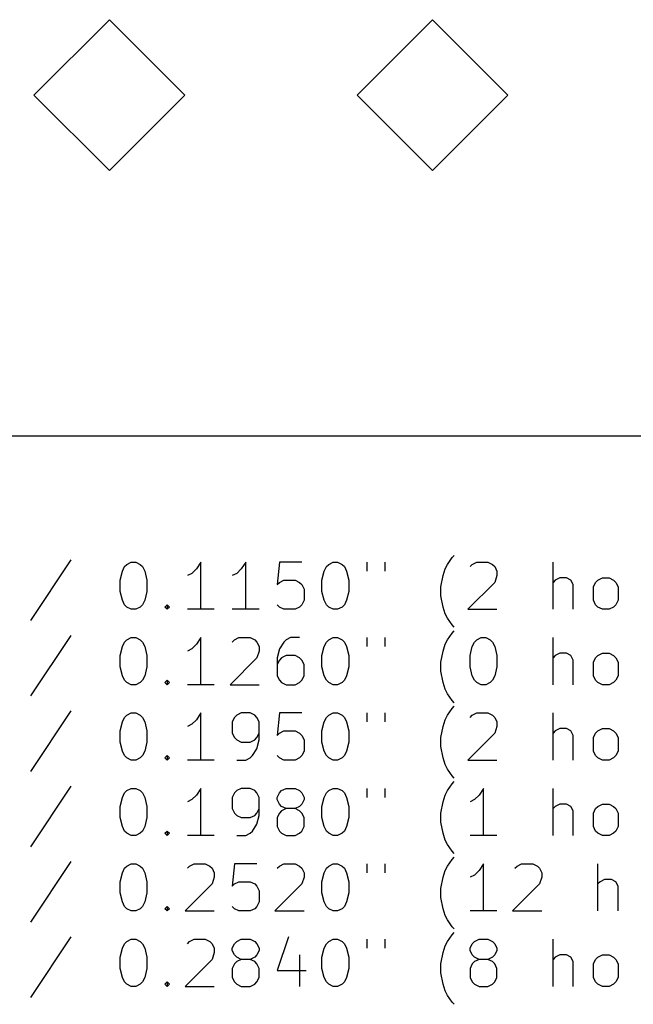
# Model space of a CAD drawing. Extents: x 1.32 to 4.72, y -7.01 to -1.
# Tile 2 of 5: x 2.08 to 3.11, y -7.01 to -5.36. Entities that reach past the tile are written whole.
import ezdxf

# ---------------------------------------------------------------- set-up
doc = ezdxf.new("R2010")
doc.units = 0
doc.header["$MEASUREMENT"] = 0
doc.layers.add('BLACK', color=7, linetype='CONTINUOUS')

msp = doc.modelspace()

# ---------------------------------------------------------------- linework, layer by layer
at = {"layer": 'BLACK', "linetype": 'CONTINUOUS'}
for p, q in [((2.2299, -5.364), (2.1039, -5.49)), ((2.3559, -5.49), (2.2299, -5.364)), ((2.7699, -5.364), (2.6439, -5.49)), ((2.8959, -5.49), (2.7699, -5.364)), ((2.1039, -5.49), (2.2299, -5.616)), ((2.2299, -5.616), (2.3559, -5.49)), ((2.6439, -5.49), (2.7699, -5.616)), ((2.7699, -5.616), (2.8959, -5.49)), ((4.2, -6.06), (1.4, -6.06)), ((2.1654, -6.2665), (2.0979, -6.3677)), ((2.7953, -6.274), (2.8028, -6.2627)), ((2.8028, -6.2627), (2.8065, -6.259)), ((2.2516, -6.2852), (2.2553, -6.2777)), ((2.2553, -6.2777), (2.2591, -6.274)), ((2.2591, -6.274), (2.2666, -6.2702)), ((2.2666, -6.2702), (2.2741, -6.2702)), ((2.2741, -6.2702), (2.2816, -6.274)), ((2.2816, -6.274), (2.2853, -6.2777)), ((2.2853, -6.2777), (2.2891, -6.2852)), ((2.3753, -6.2815), (2.3678, -6.289)), ((2.3828, -6.2702), (2.3753, -6.2815)), ((2.3828, -6.349), (2.3828, -6.2702)), ((2.4503, -6.2815), (2.4428, -6.289)), ((2.4578, -6.2702), (2.4503, -6.2815)), ((2.4578, -6.349), (2.4578, -6.2702)), ((2.5141, -6.2702), (2.5103, -6.3077)), ((2.5516, -6.2702), (2.5141, -6.2702)), ((2.589, -6.2852), (2.5928, -6.2777)), ((2.5928, -6.2777), (2.5965, -6.274)), ((2.5965, -6.274), (2.604, -6.2702)), ((2.604, -6.2702), (2.6115, -6.2702)), ((2.6115, -6.2702), (2.619, -6.274)), ((2.619, -6.274), (2.6228, -6.2777)), ((2.6228, -6.2777), (2.6265, -6.2852)), ((2.6603, -6.2702), (2.6603, -6.2852)), ((2.6903, -6.2702), (2.6903, -6.2852)), ((2.7878, -6.2927), (2.7915, -6.2815)), ((2.7915, -6.2815), (2.7953, -6.274)), ((2.8328, -6.2777), (2.8365, -6.274)), ((2.8365, -6.274), (2.844, -6.2702)), ((2.844, -6.2702), (2.8628, -6.2702)), ((2.8628, -6.2702), (2.8703, -6.274)), ((2.8703, -6.274), (2.874, -6.2777)), ((2.874, -6.2777), (2.8778, -6.2852)), ((2.9715, -6.349), (2.9715, -6.2702)), ((2.2478, -6.3002), (2.2516, -6.2852)), ((2.2891, -6.2852), (2.2928, -6.3002)), ((2.3678, -6.289), (2.3603, -6.2927)), ((2.4428, -6.289), (2.4353, -6.2927)), ((2.5853, -6.3002), (2.589, -6.2852)), ((2.6265, -6.2852), (2.6303, -6.3002)), ((2.784, -6.3115), (2.7878, -6.2927)), ((2.8778, -6.2927), (2.874, -6.304)), ((2.8778, -6.2852), (2.8778, -6.2927)), ((2.9827, -6.2965), (2.9752, -6.3002)), ((2.994, -6.2965), (2.9827, -6.2965)), ((3.0015, -6.3002), (2.994, -6.2965)), ((3.0465, -6.3002), (3.054, -6.2965)), ((3.054, -6.2965), (3.0652, -6.2965)), ((3.0652, -6.2965), (3.0727, -6.3002)), ((2.2478, -6.319), (2.2478, -6.3002)), ((2.2928, -6.3002), (2.2928, -6.319)), ((2.5103, -6.3077), (2.5141, -6.304)), ((2.5141, -6.304), (2.5216, -6.3002)), ((2.5216, -6.3002), (2.5403, -6.3002)), ((2.5403, -6.3002), (2.5478, -6.304)), ((2.5478, -6.304), (2.5516, -6.3077)), ((2.5516, -6.3077), (2.5553, -6.3152)), ((2.5553, -6.3152), (2.5553, -6.334)), ((2.5853, -6.319), (2.5853, -6.3002)), ((2.6303, -6.3002), (2.6303, -6.319)), ((2.784, -6.3265), (2.784, -6.3115)), ((2.874, -6.304), (2.829, -6.349)), ((2.9752, -6.3002), (2.9715, -6.304)), ((3.0052, -6.3077), (3.0015, -6.3002)), ((3.0052, -6.349), (3.0052, -6.3077)), ((3.039, -6.3115), (3.0427, -6.304)), ((3.039, -6.334), (3.039, -6.3115)), ((3.0427, -6.304), (3.0465, -6.3002)), ((3.0727, -6.3002), (3.0765, -6.304)), ((3.0765, -6.304), (3.0802, -6.3115)), ((3.0802, -6.3115), (3.0802, -6.334)), ((2.2516, -6.334), (2.2478, -6.319)), ((2.2928, -6.319), (2.2891, -6.334)), ((2.589, -6.334), (2.5853, -6.319)), ((2.6303, -6.319), (2.6265, -6.334)), ((2.7878, -6.3452), (2.784, -6.3265)), ((2.2553, -6.3415), (2.2516, -6.334)), ((2.2591, -6.3452), (2.2553, -6.3415)), ((2.2666, -6.349), (2.2591, -6.3452)), ((2.2741, -6.349), (2.2666, -6.349)), ((2.2816, -6.3452), (2.2741, -6.349)), ((2.2853, -6.3415), (2.2816, -6.3452)), ((2.2891, -6.334), (2.2853, -6.3415)), ((2.3228, -6.3452), (2.3266, -6.3415)), ((2.3266, -6.349), (2.3228, -6.3452)), ((2.3266, -6.3415), (2.3303, -6.3452)), ((2.3266, -6.3415), (2.3266, -6.349)), ((2.3303, -6.3452), (2.3266, -6.349)), ((2.4053, -6.349), (2.3603, -6.349)), ((2.4803, -6.349), (2.4353, -6.349)), ((2.5141, -6.3452), (2.5103, -6.3415)), ((2.5216, -6.349), (2.5141, -6.3452)), ((2.5403, -6.349), (2.5216, -6.349)), ((2.5478, -6.3452), (2.5403, -6.349)), ((2.5516, -6.3415), (2.5478, -6.3452)), ((2.5553, -6.334), (2.5516, -6.3415)), ((2.5928, -6.3415), (2.589, -6.334)), ((2.5965, -6.3452), (2.5928, -6.3415)), ((2.604, -6.349), (2.5965, -6.3452)), ((2.6115, -6.349), (2.604, -6.349)), ((2.619, -6.3452), (2.6115, -6.349)), ((2.6228, -6.3415), (2.619, -6.3452)), ((2.6265, -6.334), (2.6228, -6.3415)), ((2.7915, -6.3565), (2.7878, -6.3452)), ((2.829, -6.349), (2.8778, -6.349)), ((3.0427, -6.3415), (3.039, -6.334)), ((3.0465, -6.3452), (3.0427, -6.3415)), ((3.054, -6.349), (3.0465, -6.3452)), ((3.0652, -6.349), (3.054, -6.349)), ((3.0727, -6.3452), (3.0652, -6.349)), ((3.0765, -6.3415), (3.0727, -6.3452)), ((3.0802, -6.334), (3.0765, -6.3415)), ((2.7953, -6.364), (2.7915, -6.3565)), ((2.8028, -6.3752), (2.7953, -6.364)), ((2.8065, -6.379), (2.8028, -6.3752)), ((2.1654, -6.3925), (2.0979, -6.4937)), ((2.2591, -6.4), (2.2666, -6.3962)), ((2.2666, -6.3962), (2.2741, -6.3962)), ((2.2741, -6.3962), (2.2816, -6.4)), ((2.3828, -6.3962), (2.3753, -6.4075)), ((2.3828, -6.475), (2.3828, -6.3962)), ((2.4391, -6.4), (2.4466, -6.3962)), ((2.4466, -6.3962), (2.4653, -6.3962)), ((2.4653, -6.3962), (2.4728, -6.4)), ((2.5328, -6.3962), (2.5253, -6.4)), ((2.5478, -6.3962), (2.5328, -6.3962)), ((2.5965, -6.4), (2.604, -6.3962)), ((2.604, -6.3962), (2.6115, -6.3962)), ((2.6115, -6.3962), (2.619, -6.4)), ((2.6603, -6.3962), (2.6603, -6.4112)), ((2.6903, -6.3962), (2.6903, -6.4112)), ((2.7953, -6.4), (2.8028, -6.3887)), ((2.8028, -6.3887), (2.8065, -6.385)), ((2.844, -6.4), (2.8515, -6.3962)), ((2.8515, -6.3962), (2.859, -6.3962)), ((2.859, -6.3962), (2.8665, -6.4)), ((2.9715, -6.475), (2.9715, -6.3962)), ((2.2478, -6.4262), (2.2516, -6.4112)), ((2.2516, -6.4112), (2.2553, -6.4037)), ((2.2553, -6.4037), (2.2591, -6.4)), ((2.2816, -6.4), (2.2853, -6.4037)), ((2.2853, -6.4037), (2.2891, -6.4112)), ((2.2891, -6.4112), (2.2928, -6.4262)), ((2.3678, -6.415), (2.3603, -6.4187)), ((2.3753, -6.4075), (2.3678, -6.415)), ((2.4353, -6.4037), (2.4391, -6.4)), ((2.4728, -6.4), (2.4766, -6.4037)), ((2.4766, -6.4037), (2.4803, -6.4112)), ((2.4803, -6.4112), (2.4803, -6.4187)), ((2.5141, -6.415), (2.5103, -6.43)), ((2.5216, -6.4037), (2.5141, -6.415)), ((2.5253, -6.4), (2.5216, -6.4037)), ((2.5853, -6.4262), (2.589, -6.4112)), ((2.589, -6.4112), (2.5928, -6.4037)), ((2.5928, -6.4037), (2.5965, -6.4)), ((2.619, -6.4), (2.6228, -6.4037)), ((2.6228, -6.4037), (2.6265, -6.4112)), ((2.6265, -6.4112), (2.6303, -6.4262)), ((2.7878, -6.4187), (2.7915, -6.4075)), ((2.7915, -6.4075), (2.7953, -6.4)), ((2.8328, -6.4262), (2.8365, -6.4112)), ((2.8365, -6.4112), (2.8403, -6.4037)), ((2.8403, -6.4037), (2.844, -6.4)), ((2.8665, -6.4), (2.8703, -6.4037)), ((2.8703, -6.4037), (2.874, -6.4112)), ((2.874, -6.4112), (2.8778, -6.4262)), ((2.2478, -6.445), (2.2478, -6.4262)), ((2.2928, -6.4262), (2.2928, -6.445)), ((2.4766, -6.43), (2.4316, -6.475)), ((2.4803, -6.4187), (2.4766, -6.43)), ((2.5103, -6.43), (2.5103, -6.46)), ((2.5178, -6.43), (2.5141, -6.4337)), ((2.5253, -6.4262), (2.5178, -6.43)), ((2.5403, -6.4262), (2.5253, -6.4262)), ((2.5478, -6.43), (2.5403, -6.4262)), ((2.5516, -6.4337), (2.5478, -6.43)), ((2.5853, -6.445), (2.5853, -6.4262)), ((2.6303, -6.4262), (2.6303, -6.445)), ((2.784, -6.4375), (2.7878, -6.4187)), ((2.8328, -6.445), (2.8328, -6.4262)), ((2.8778, -6.4262), (2.8778, -6.445)), ((2.9752, -6.4262), (2.9715, -6.43)), ((2.9827, -6.4225), (2.9752, -6.4262)), ((2.994, -6.4225), (2.9827, -6.4225)), ((3.0015, -6.4262), (2.994, -6.4225)), ((3.0052, -6.4337), (3.0015, -6.4262)), ((3.039, -6.4375), (3.0427, -6.43)), ((3.0427, -6.43), (3.0465, -6.4262)), ((3.0465, -6.4262), (3.054, -6.4225)), ((3.054, -6.4225), (3.0652, -6.4225)), ((3.0652, -6.4225), (3.0727, -6.4262)), ((3.0727, -6.4262), (3.0765, -6.43)), ((3.0765, -6.43), (3.0802, -6.4375)), ((2.2516, -6.46), (2.2478, -6.445)), ((2.2928, -6.445), (2.2891, -6.46)), ((2.5141, -6.4337), (2.5103, -6.4412)), ((2.5553, -6.4412), (2.5516, -6.4337)), ((2.5553, -6.46), (2.5553, -6.4412)), ((2.589, -6.46), (2.5853, -6.445)), ((2.6303, -6.445), (2.6265, -6.46)), ((2.784, -6.4525), (2.784, -6.4375)), ((2.8365, -6.46), (2.8328, -6.445)), ((2.8778, -6.445), (2.874, -6.46)), ((3.0052, -6.475), (3.0052, -6.4337)), ((3.039, -6.46), (3.039, -6.4375)), ((3.0802, -6.4375), (3.0802, -6.46)), ((2.2553, -6.4675), (2.2516, -6.46)), ((2.2891, -6.46), (2.2853, -6.4675)), ((2.5103, -6.46), (2.5141, -6.4675)), ((2.5516, -6.4675), (2.5553, -6.46)), ((2.5928, -6.4675), (2.589, -6.46)), ((2.6265, -6.46), (2.6228, -6.4675)), ((2.7878, -6.4712), (2.784, -6.4525)), ((2.8403, -6.4675), (2.8365, -6.46)), ((2.874, -6.46), (2.8703, -6.4675)), ((3.0427, -6.4675), (3.039, -6.46)), ((3.0802, -6.46), (3.0765, -6.4675)), ((2.2591, -6.4712), (2.2553, -6.4675)), ((2.2666, -6.475), (2.2591, -6.4712)), ((2.2741, -6.475), (2.2666, -6.475)), ((2.2816, -6.4712), (2.2741, -6.475)), ((2.2853, -6.4675), (2.2816, -6.4712)), ((2.3228, -6.4712), (2.3266, -6.4675)), ((2.3266, -6.475), (2.3228, -6.4712)), ((2.3266, -6.4675), (2.3303, -6.4712)), ((2.3266, -6.4675), (2.3266, -6.475)), ((2.3303, -6.4712), (2.3266, -6.475)), ((2.4053, -6.475), (2.3603, -6.475)), ((2.4316, -6.475), (2.4803, -6.475)), ((2.5141, -6.4675), (2.5178, -6.4712)), ((2.5178, -6.4712), (2.5253, -6.475)), ((2.5253, -6.475), (2.5403, -6.475)), ((2.5403, -6.475), (2.5478, -6.4712)), ((2.5478, -6.4712), (2.5516, -6.4675)), ((2.5965, -6.4712), (2.5928, -6.4675)), ((2.604, -6.475), (2.5965, -6.4712)), ((2.6115, -6.475), (2.604, -6.475)), ((2.619, -6.4712), (2.6115, -6.475)), ((2.6228, -6.4675), (2.619, -6.4712)), ((2.7915, -6.4825), (2.7878, -6.4712)), ((2.844, -6.4712), (2.8403, -6.4675)), ((2.8515, -6.475), (2.844, -6.4712)), ((2.859, -6.475), (2.8515, -6.475)), ((2.8665, -6.4712), (2.859, -6.475)), ((2.8703, -6.4675), (2.8665, -6.4712)), ((3.0465, -6.4712), (3.0427, -6.4675)), ((3.054, -6.475), (3.0465, -6.4712)), ((3.0652, -6.475), (3.054, -6.475)), ((3.0727, -6.4712), (3.0652, -6.475)), ((3.0765, -6.4675), (3.0727, -6.4712)), ((2.7953, -6.49), (2.7915, -6.4825)), ((2.8028, -6.5012), (2.7953, -6.49)), ((2.8065, -6.505), (2.8028, -6.5012)), ((2.8028, -6.5147), (2.8065, -6.5109)), ((2.1654, -6.5184), (2.0979, -6.6197)), ((2.2516, -6.5372), (2.2553, -6.5297)), ((2.2553, -6.5297), (2.2591, -6.5259)), ((2.2591, -6.5259), (2.2666, -6.5222)), ((2.2666, -6.5222), (2.2741, -6.5222)), ((2.2741, -6.5222), (2.2816, -6.5259)), ((2.2816, -6.5259), (2.2853, -6.5297)), ((2.2853, -6.5297), (2.2891, -6.5372)), ((2.3828, -6.5222), (2.3753, -6.5334)), ((2.3828, -6.6009), (2.3828, -6.5222)), ((2.4391, -6.5297), (2.4353, -6.5372)), ((2.4428, -6.5259), (2.4391, -6.5297)), ((2.4503, -6.5222), (2.4428, -6.5259)), ((2.4653, -6.5222), (2.4503, -6.5222)), ((2.4728, -6.5259), (2.4653, -6.5222)), ((2.4766, -6.5297), (2.4728, -6.5259)), ((2.4803, -6.5372), (2.4766, -6.5297)), ((2.5141, -6.5222), (2.5103, -6.5597)), ((2.5516, -6.5222), (2.5141, -6.5222)), ((2.589, -6.5372), (2.5928, -6.5297)), ((2.5928, -6.5297), (2.5965, -6.5259)), ((2.5965, -6.5259), (2.604, -6.5222)), ((2.604, -6.5222), (2.6115, -6.5222)), ((2.6115, -6.5222), (2.619, -6.5259)), ((2.619, -6.5259), (2.6228, -6.5297)), ((2.6228, -6.5297), (2.6265, -6.5372)), ((2.6603, -6.5222), (2.6603, -6.5372)), ((2.6903, -6.5222), (2.6903, -6.5372)), ((2.7915, -6.5334), (2.7953, -6.5259)), ((2.7953, -6.5259), (2.8028, -6.5147)), ((2.8328, -6.5297), (2.8365, -6.5259)), ((2.8365, -6.5259), (2.844, -6.5222)), ((2.844, -6.5222), (2.8628, -6.5222)), ((2.8628, -6.5222), (2.8703, -6.5259)), ((2.8703, -6.5259), (2.874, -6.5297)), ((2.874, -6.5297), (2.8778, -6.5372)), ((2.9715, -6.6009), (2.9715, -6.5222)), ((2.2478, -6.5522), (2.2516, -6.5372)), ((2.2891, -6.5372), (2.2928, -6.5522)), ((2.3678, -6.5409), (2.3603, -6.5447)), ((2.3753, -6.5334), (2.3678, -6.5409)), ((2.4353, -6.5372), (2.4353, -6.5559)), ((2.4803, -6.5672), (2.4803, -6.5372)), ((2.5853, -6.5522), (2.589, -6.5372)), ((2.6265, -6.5372), (2.6303, -6.5522)), ((2.784, -6.5634), (2.7878, -6.5447)), ((2.7878, -6.5447), (2.7915, -6.5334)), ((2.8778, -6.5447), (2.874, -6.5559)), ((2.8778, -6.5372), (2.8778, -6.5447)), ((2.2478, -6.5709), (2.2478, -6.5522)), ((2.2928, -6.5522), (2.2928, -6.5709)), ((2.4353, -6.5559), (2.4391, -6.5634)), ((2.4766, -6.5634), (2.4803, -6.5559)), ((2.5103, -6.5597), (2.5141, -6.5559)), ((2.5141, -6.5559), (2.5216, -6.5522)), ((2.5216, -6.5522), (2.5403, -6.5522)), ((2.5403, -6.5522), (2.5478, -6.5559)), ((2.5478, -6.5559), (2.5516, -6.5597)), ((2.5516, -6.5597), (2.5553, -6.5672)), ((2.5853, -6.5709), (2.5853, -6.5522)), ((2.6303, -6.5522), (2.6303, -6.5709)), ((2.874, -6.5559), (2.829, -6.6009)), ((2.9752, -6.5522), (2.9715, -6.5559)), ((2.9827, -6.5484), (2.9752, -6.5522)), ((2.994, -6.5484), (2.9827, -6.5484)), ((3.0015, -6.5522), (2.994, -6.5484)), ((3.0052, -6.5597), (3.0015, -6.5522)), ((3.0052, -6.6009), (3.0052, -6.5597)), ((3.039, -6.5634), (3.0427, -6.5559)), ((3.0427, -6.5559), (3.0465, -6.5522)), ((3.0465, -6.5522), (3.054, -6.5484)), ((3.054, -6.5484), (3.0652, -6.5484)), ((3.0652, -6.5484), (3.0727, -6.5522)), ((3.0727, -6.5522), (3.0765, -6.5559)), ((3.0765, -6.5559), (3.0802, -6.5634)), ((2.2516, -6.5859), (2.2478, -6.5709)), ((2.2928, -6.5709), (2.2891, -6.5859)), ((2.4391, -6.5634), (2.4428, -6.5672)), ((2.4428, -6.5672), (2.4503, -6.5709)), ((2.4503, -6.5709), (2.4653, -6.5709)), ((2.4653, -6.5709), (2.4728, -6.5672)), ((2.4728, -6.5672), (2.4766, -6.5634)), ((2.4766, -6.5822), (2.4803, -6.5672)), ((2.5553, -6.5672), (2.5553, -6.5859)), ((2.589, -6.5859), (2.5853, -6.5709)), ((2.6303, -6.5709), (2.6265, -6.5859)), ((2.784, -6.5784), (2.784, -6.5634)), ((2.7878, -6.5972), (2.784, -6.5784)), ((3.039, -6.5859), (3.039, -6.5634)), ((3.0802, -6.5634), (3.0802, -6.5859)), ((2.2553, -6.5934), (2.2516, -6.5859)), ((2.2591, -6.5972), (2.2553, -6.5934)), ((2.2853, -6.5934), (2.2816, -6.5972)), ((2.2891, -6.5859), (2.2853, -6.5934)), ((2.3228, -6.5972), (2.3266, -6.5934)), ((2.3266, -6.5934), (2.3303, -6.5972)), ((2.3266, -6.5934), (2.3266, -6.6009)), ((2.4653, -6.5972), (2.4691, -6.5934)), ((2.4691, -6.5934), (2.4766, -6.5822)), ((2.5141, -6.5972), (2.5103, -6.5934)), ((2.5516, -6.5934), (2.5478, -6.5972)), ((2.5553, -6.5859), (2.5516, -6.5934)), ((2.5928, -6.5934), (2.589, -6.5859)), ((2.5965, -6.5972), (2.5928, -6.5934)), ((2.6228, -6.5934), (2.619, -6.5972)), ((2.6265, -6.5859), (2.6228, -6.5934)), ((3.0427, -6.5934), (3.039, -6.5859)), ((3.0465, -6.5972), (3.0427, -6.5934)), ((3.0765, -6.5934), (3.0727, -6.5972)), ((3.0802, -6.5859), (3.0765, -6.5934)), ((2.2666, -6.6009), (2.2591, -6.5972)), ((2.2741, -6.6009), (2.2666, -6.6009)), ((2.2816, -6.5972), (2.2741, -6.6009)), ((2.3266, -6.6009), (2.3228, -6.5972)), ((2.3303, -6.5972), (2.3266, -6.6009)), ((2.4053, -6.6009), (2.3603, -6.6009)), ((2.4428, -6.6009), (2.4578, -6.6009)), ((2.4578, -6.6009), (2.4653, -6.5972)), ((2.5216, -6.6009), (2.5141, -6.5972)), ((2.5403, -6.6009), (2.5216, -6.6009)), ((2.5478, -6.5972), (2.5403, -6.6009)), ((2.604, -6.6009), (2.5965, -6.5972)), ((2.6115, -6.6009), (2.604, -6.6009)), ((2.619, -6.5972), (2.6115, -6.6009)), ((2.7915, -6.6084), (2.7878, -6.5972)), ((2.7953, -6.6159), (2.7915, -6.6084)), ((2.829, -6.6009), (2.8778, -6.6009)), ((3.054, -6.6009), (3.0465, -6.5972)), ((3.0652, -6.6009), (3.054, -6.6009)), ((3.0727, -6.5972), (3.0652, -6.6009)), ((2.8028, -6.6272), (2.7953, -6.6159)), ((2.8065, -6.6309), (2.8028, -6.6272)), ((2.1654, -6.6444), (2.0979, -6.7457)), ((2.7953, -6.6519), (2.8028, -6.6407)), ((2.8028, -6.6407), (2.8065, -6.6369)), ((2.2516, -6.6632), (2.2553, -6.6557)), ((2.2553, -6.6557), (2.2591, -6.6519)), ((2.2591, -6.6519), (2.2666, -6.6482)), ((2.2666, -6.6482), (2.2741, -6.6482)), ((2.2741, -6.6482), (2.2816, -6.6519)), ((2.2816, -6.6519), (2.2853, -6.6557)), ((2.2853, -6.6557), (2.2891, -6.6632)), ((2.3753, -6.6594), (2.3678, -6.6669)), ((2.3828, -6.6482), (2.3753, -6.6594)), ((2.3828, -6.7269), (2.3828, -6.6482)), ((2.4391, -6.6557), (2.4353, -6.6632)), ((2.4428, -6.6519), (2.4391, -6.6557)), ((2.4503, -6.6482), (2.4428, -6.6519)), ((2.4653, -6.6482), (2.4503, -6.6482)), ((2.4728, -6.6519), (2.4653, -6.6482)), ((2.4766, -6.6557), (2.4728, -6.6519)), ((2.4803, -6.6632), (2.4766, -6.6557)), ((2.5103, -6.6632), (2.5141, -6.6557)), ((2.5141, -6.6557), (2.5178, -6.6519)), ((2.5178, -6.6519), (2.5253, -6.6482)), ((2.5253, -6.6482), (2.5403, -6.6482)), ((2.5403, -6.6482), (2.5478, -6.6519)), ((2.5478, -6.6519), (2.5516, -6.6557)), ((2.5516, -6.6557), (2.5553, -6.6632)), ((2.589, -6.6632), (2.5928, -6.6557)), ((2.5928, -6.6557), (2.5965, -6.6519)), ((2.5965, -6.6519), (2.604, -6.6482)), ((2.604, -6.6482), (2.6115, -6.6482)), ((2.6115, -6.6482), (2.619, -6.6519)), ((2.619, -6.6519), (2.6228, -6.6557)), ((2.6228, -6.6557), (2.6265, -6.6632)), ((2.6603, -6.6482), (2.6603, -6.6632)), ((2.6903, -6.6482), (2.6903, -6.6632)), ((2.7878, -6.6707), (2.7915, -6.6594)), ((2.7915, -6.6594), (2.7953, -6.6519)), ((2.8478, -6.6594), (2.8403, -6.6669)), ((2.8553, -6.6482), (2.8478, -6.6594)), ((2.8553, -6.7269), (2.8553, -6.6482)), ((2.9715, -6.7269), (2.9715, -6.6482)), ((2.2478, -6.6782), (2.2516, -6.6632)), ((2.2478, -6.6969), (2.2478, -6.6782)), ((2.2891, -6.6632), (2.2928, -6.6782)), ((2.2928, -6.6782), (2.2928, -6.6969)), ((2.3678, -6.6669), (2.3603, -6.6707)), ((2.4353, -6.6632), (2.4353, -6.6819)), ((2.4803, -6.6932), (2.4803, -6.6632)), ((2.5103, -6.6669), (2.5103, -6.6632)), ((2.5141, -6.6744), (2.5103, -6.6669)), ((2.5178, -6.6782), (2.5141, -6.6744)), ((2.5253, -6.6819), (2.5178, -6.6782)), ((2.5478, -6.6782), (2.5403, -6.6819)), ((2.5516, -6.6744), (2.5478, -6.6782)), ((2.5553, -6.6669), (2.5516, -6.6744)), ((2.5553, -6.6632), (2.5553, -6.6669)), ((2.5853, -6.6782), (2.589, -6.6632)), ((2.5853, -6.6969), (2.5853, -6.6782)), ((2.6265, -6.6632), (2.6303, -6.6782)), ((2.6303, -6.6782), (2.6303, -6.6969)), ((2.784, -6.6894), (2.7878, -6.6707)), ((2.8403, -6.6669), (2.8328, -6.6707)), ((2.9752, -6.6782), (2.9715, -6.6819)), ((2.9827, -6.6744), (2.9752, -6.6782)), ((2.994, -6.6744), (2.9827, -6.6744)), ((3.0015, -6.6782), (2.994, -6.6744)), ((3.0052, -6.6857), (3.0015, -6.6782)), ((3.0427, -6.6819), (3.0465, -6.6782)), ((3.0465, -6.6782), (3.054, -6.6744)), ((3.054, -6.6744), (3.0652, -6.6744)), ((3.0652, -6.6744), (3.0727, -6.6782)), ((3.0727, -6.6782), (3.0765, -6.6819)), ((2.4353, -6.6819), (2.4391, -6.6894)), ((2.4391, -6.6894), (2.4428, -6.6932)), ((2.4428, -6.6932), (2.4503, -6.6969)), ((2.4653, -6.6969), (2.4728, -6.6932)), ((2.4728, -6.6932), (2.4766, -6.6894)), ((2.4766, -6.6894), (2.4803, -6.6819)), ((2.4766, -6.7082), (2.4803, -6.6932)), ((2.5141, -6.6894), (2.5103, -6.6969)), ((2.5178, -6.6857), (2.5141, -6.6894)), ((2.5253, -6.6819), (2.5178, -6.6857)), ((2.5403, -6.6819), (2.5253, -6.6819)), ((2.5478, -6.6857), (2.5403, -6.6819)), ((2.5516, -6.6894), (2.5478, -6.6857)), ((2.5553, -6.6969), (2.5516, -6.6894)), ((2.784, -6.7044), (2.784, -6.6894)), ((3.0052, -6.7269), (3.0052, -6.6857)), ((3.039, -6.6894), (3.0427, -6.6819)), ((3.039, -6.7119), (3.039, -6.6894)), ((3.0765, -6.6819), (3.0802, -6.6894)), ((3.0802, -6.6894), (3.0802, -6.7119)), ((2.2516, -6.7119), (2.2478, -6.6969)), ((2.2928, -6.6969), (2.2891, -6.7119)), ((2.4503, -6.6969), (2.4653, -6.6969)), ((2.4691, -6.7194), (2.4766, -6.7082)), ((2.5103, -6.6969), (2.5103, -6.7119)), ((2.5553, -6.7119), (2.5553, -6.6969)), ((2.589, -6.7119), (2.5853, -6.6969)), ((2.6303, -6.6969), (2.6265, -6.7119)), ((2.7878, -6.7232), (2.784, -6.7044)), ((2.2553, -6.7194), (2.2516, -6.7119)), ((2.2591, -6.7232), (2.2553, -6.7194)), ((2.2666, -6.7269), (2.2591, -6.7232)), ((2.2741, -6.7269), (2.2666, -6.7269)), ((2.2816, -6.7232), (2.2741, -6.7269)), ((2.2853, -6.7194), (2.2816, -6.7232)), ((2.2891, -6.7119), (2.2853, -6.7194)), ((2.3228, -6.7232), (2.3266, -6.7194)), ((2.3266, -6.7269), (2.3228, -6.7232)), ((2.3266, -6.7194), (2.3303, -6.7232)), ((2.3266, -6.7194), (2.3266, -6.7269)), ((2.3303, -6.7232), (2.3266, -6.7269)), ((2.4053, -6.7269), (2.3603, -6.7269)), ((2.4428, -6.7269), (2.4578, -6.7269)), ((2.4578, -6.7269), (2.4653, -6.7232)), ((2.4653, -6.7232), (2.4691, -6.7194)), ((2.5103, -6.7119), (2.5141, -6.7194)), ((2.5141, -6.7194), (2.5178, -6.7232)), ((2.5178, -6.7232), (2.5253, -6.7269)), ((2.5253, -6.7269), (2.5403, -6.7269)), ((2.5403, -6.7269), (2.5478, -6.7232)), ((2.5478, -6.7232), (2.5516, -6.7194)), ((2.5516, -6.7194), (2.5553, -6.7119)), ((2.5928, -6.7194), (2.589, -6.7119)), ((2.5965, -6.7232), (2.5928, -6.7194)), ((2.604, -6.7269), (2.5965, -6.7232)), ((2.6115, -6.7269), (2.604, -6.7269)), ((2.619, -6.7232), (2.6115, -6.7269)), ((2.6228, -6.7194), (2.619, -6.7232)), ((2.6265, -6.7119), (2.6228, -6.7194)), ((2.7915, -6.7344), (2.7878, -6.7232)), ((2.8778, -6.7269), (2.8328, -6.7269)), ((3.0427, -6.7194), (3.039, -6.7119)), ((3.0465, -6.7232), (3.0427, -6.7194)), ((3.054, -6.7269), (3.0465, -6.7232)), ((3.0652, -6.7269), (3.054, -6.7269)), ((3.0727, -6.7232), (3.0652, -6.7269)), ((3.0765, -6.7194), (3.0727, -6.7232)), ((3.0802, -6.7119), (3.0765, -6.7194)), ((2.7953, -6.7419), (2.7915, -6.7344)), ((2.8028, -6.7532), (2.7953, -6.7419)), ((2.8065, -6.7569), (2.8028, -6.7532)), ((2.1654, -6.7704), (2.0979, -6.8717)), ((2.2591, -6.7779), (2.2666, -6.7742)), ((2.2666, -6.7742), (2.2741, -6.7742)), ((2.2741, -6.7742), (2.2816, -6.7779)), ((2.3641, -6.7779), (2.3716, -6.7742)), ((2.3716, -6.7742), (2.3903, -6.7742)), ((2.3903, -6.7742), (2.3978, -6.7779)), ((2.4391, -6.7742), (2.4353, -6.8117)), ((2.4766, -6.7742), (2.4391, -6.7742)), ((2.5141, -6.7779), (2.5216, -6.7742)), ((2.5216, -6.7742), (2.5403, -6.7742)), ((2.5403, -6.7742), (2.5478, -6.7779)), ((2.5965, -6.7779), (2.604, -6.7742)), ((2.604, -6.7742), (2.6115, -6.7742)), ((2.6115, -6.7742), (2.619, -6.7779)), ((2.6603, -6.7742), (2.6603, -6.7892)), ((2.6903, -6.7742), (2.6903, -6.7892)), ((2.7953, -6.7779), (2.8028, -6.7667)), ((2.8028, -6.7667), (2.8065, -6.7629)), ((2.8553, -6.7742), (2.8478, -6.7854)), ((2.8553, -6.8529), (2.8553, -6.7742)), ((2.9115, -6.7779), (2.919, -6.7742)), ((2.919, -6.7742), (2.9378, -6.7742)), ((2.9378, -6.7742), (2.9453, -6.7779)), ((3.0465, -6.8529), (3.0465, -6.7742)), ((2.2478, -6.8042), (2.2516, -6.7892)), ((2.2516, -6.7892), (2.2553, -6.7817)), ((2.2553, -6.7817), (2.2591, -6.7779)), ((2.2816, -6.7779), (2.2853, -6.7817)), ((2.2853, -6.7817), (2.2891, -6.7892)), ((2.2891, -6.7892), (2.2928, -6.8042)), ((2.3603, -6.7817), (2.3641, -6.7779)), ((2.3978, -6.7779), (2.4016, -6.7817)), ((2.4016, -6.7817), (2.4053, -6.7892)), ((2.4053, -6.7892), (2.4053, -6.7967)), ((2.5103, -6.7817), (2.5141, -6.7779)), ((2.5478, -6.7779), (2.5516, -6.7817)), ((2.5516, -6.7817), (2.5553, -6.7892)), ((2.5553, -6.7892), (2.5553, -6.7967)), ((2.5853, -6.8042), (2.589, -6.7892)), ((2.589, -6.7892), (2.5928, -6.7817)), ((2.5928, -6.7817), (2.5965, -6.7779)), ((2.619, -6.7779), (2.6228, -6.7817)), ((2.6228, -6.7817), (2.6265, -6.7892)), ((2.6265, -6.7892), (2.6303, -6.8042)), ((2.7878, -6.7967), (2.7915, -6.7854)), ((2.7915, -6.7854), (2.7953, -6.7779)), ((2.8403, -6.7929), (2.8328, -6.7967)), ((2.8478, -6.7854), (2.8403, -6.7929)), ((2.9078, -6.7817), (2.9115, -6.7779)), ((2.9453, -6.7779), (2.949, -6.7817)), ((2.949, -6.7817), (2.9528, -6.7892)), ((2.9528, -6.7892), (2.9528, -6.7967)), ((2.2478, -6.8229), (2.2478, -6.8042)), ((2.2928, -6.8042), (2.2928, -6.8229)), ((2.4016, -6.8079), (2.3566, -6.8529)), ((2.4053, -6.7967), (2.4016, -6.8079)), ((2.4353, -6.8117), (2.4391, -6.8079)), ((2.4391, -6.8079), (2.4466, -6.8042)), ((2.4466, -6.8042), (2.4653, -6.8042)), ((2.4653, -6.8042), (2.4728, -6.8079)), ((2.4728, -6.8079), (2.4766, -6.8117)), ((2.5516, -6.8079), (2.5066, -6.8529)), ((2.5553, -6.7967), (2.5516, -6.8079)), ((2.5853, -6.8229), (2.5853, -6.8042)), ((2.6303, -6.8042), (2.6303, -6.8229)), ((2.784, -6.8154), (2.7878, -6.7967)), ((2.949, -6.8079), (2.904, -6.8529)), ((2.9528, -6.7967), (2.949, -6.8079)), ((3.0502, -6.8042), (3.0465, -6.8079)), ((3.0577, -6.8004), (3.0502, -6.8042)), ((3.069, -6.8004), (3.0577, -6.8004)), ((3.0765, -6.8042), (3.069, -6.8004)), ((3.0802, -6.8117), (3.0765, -6.8042)), ((2.2516, -6.8379), (2.2478, -6.8229)), ((2.2928, -6.8229), (2.2891, -6.8379)), ((2.4766, -6.8117), (2.4803, -6.8192)), ((2.4803, -6.8192), (2.4803, -6.8379)), ((2.589, -6.8379), (2.5853, -6.8229)), ((2.6303, -6.8229), (2.6265, -6.8379)), ((2.784, -6.8304), (2.784, -6.8154)), ((3.0802, -6.8529), (3.0802, -6.8117)), ((2.2553, -6.8454), (2.2516, -6.8379)), ((2.2891, -6.8379), (2.2853, -6.8454)), ((2.4803, -6.8379), (2.4766, -6.8454)), ((2.5928, -6.8454), (2.589, -6.8379)), ((2.6265, -6.8379), (2.6228, -6.8454)), ((2.7878, -6.8492), (2.784, -6.8304)), ((2.2591, -6.8492), (2.2553, -6.8454)), ((2.2666, -6.8529), (2.2591, -6.8492)), ((2.2741, -6.8529), (2.2666, -6.8529)), ((2.2816, -6.8492), (2.2741, -6.8529)), ((2.2853, -6.8454), (2.2816, -6.8492)), ((2.3228, -6.8492), (2.3266, -6.8454)), ((2.3266, -6.8529), (2.3228, -6.8492)), ((2.3266, -6.8454), (2.3303, -6.8492)), ((2.3266, -6.8454), (2.3266, -6.8529)), ((2.3303, -6.8492), (2.3266, -6.8529)), ((2.3566, -6.8529), (2.4053, -6.8529)), ((2.4391, -6.8492), (2.4353, -6.8454)), ((2.4466, -6.8529), (2.4391, -6.8492)), ((2.4653, -6.8529), (2.4466, -6.8529)), ((2.4728, -6.8492), (2.4653, -6.8529)), ((2.4766, -6.8454), (2.4728, -6.8492)), ((2.5066, -6.8529), (2.5553, -6.8529)), ((2.5965, -6.8492), (2.5928, -6.8454)), ((2.604, -6.8529), (2.5965, -6.8492)), ((2.6115, -6.8529), (2.604, -6.8529)), ((2.619, -6.8492), (2.6115, -6.8529)), ((2.6228, -6.8454), (2.619, -6.8492)), ((2.7915, -6.8604), (2.7878, -6.8492)), ((2.8778, -6.8529), (2.8328, -6.8529)), ((2.904, -6.8529), (2.9528, -6.8529)), ((2.7953, -6.8679), (2.7915, -6.8604)), ((2.8028, -6.8792), (2.7953, -6.8679)), ((2.8065, -6.8829), (2.8028, -6.8792)), ((2.8028, -6.8927), (2.8065, -6.8889)), ((2.1654, -6.8964), (2.0979, -6.9976)), ((2.2516, -6.9151), (2.2553, -6.9077)), ((2.2553, -6.9077), (2.2591, -6.9039)), ((2.2591, -6.9039), (2.2666, -6.9002)), ((2.2666, -6.9002), (2.2741, -6.9002)), ((2.2741, -6.9002), (2.2816, -6.9039)), ((2.2816, -6.9039), (2.2853, -6.9077)), ((2.2853, -6.9077), (2.2891, -6.9151)), ((2.3603, -6.9077), (2.3641, -6.9039)), ((2.3641, -6.9039), (2.3716, -6.9002)), ((2.3716, -6.9002), (2.3903, -6.9002)), ((2.3903, -6.9002), (2.3978, -6.9039)), ((2.3978, -6.9039), (2.4016, -6.9077)), ((2.4016, -6.9077), (2.4053, -6.9151)), ((2.4353, -6.9151), (2.4391, -6.9077)), ((2.4391, -6.9077), (2.4428, -6.9039)), ((2.4428, -6.9039), (2.4503, -6.9002)), ((2.4503, -6.9002), (2.4653, -6.9002)), ((2.4653, -6.9002), (2.4728, -6.9039)), ((2.4728, -6.9039), (2.4766, -6.9077)), ((2.4766, -6.9077), (2.4803, -6.9151)), ((2.5291, -6.8964), (2.5103, -6.9526)), ((2.589, -6.9151), (2.5928, -6.9077)), ((2.5928, -6.9077), (2.5965, -6.9039)), ((2.5965, -6.9039), (2.604, -6.9002)), ((2.604, -6.9002), (2.6115, -6.9002)), ((2.6115, -6.9002), (2.619, -6.9039)), ((2.619, -6.9039), (2.6228, -6.9077)), ((2.6228, -6.9077), (2.6265, -6.9151)), ((2.6603, -6.9002), (2.6603, -6.9151)), ((2.6903, -6.9002), (2.6903, -6.9151)), ((2.7915, -6.9114), (2.7953, -6.9039)), ((2.7953, -6.9039), (2.8028, -6.8927)), ((2.8328, -6.9151), (2.8365, -6.9077)), ((2.8365, -6.9077), (2.8403, -6.9039)), ((2.8403, -6.9039), (2.8478, -6.9002)), ((2.8478, -6.9002), (2.8628, -6.9002)), ((2.8628, -6.9002), (2.8703, -6.9039)), ((2.8703, -6.9039), (2.874, -6.9077)), ((2.874, -6.9077), (2.8778, -6.9151)), ((2.9715, -6.9789), (2.9715, -6.9002)), ((2.2478, -6.9301), (2.2516, -6.9151)), ((2.2891, -6.9151), (2.2928, -6.9301)), ((2.4053, -6.9226), (2.4016, -6.9339)), ((2.4053, -6.9151), (2.4053, -6.9226)), ((2.4353, -6.9189), (2.4353, -6.9151)), ((2.4391, -6.9264), (2.4353, -6.9189)), ((2.4803, -6.9189), (2.4766, -6.9264)), ((2.4803, -6.9151), (2.4803, -6.9189)), ((2.5853, -6.9301), (2.589, -6.9151)), ((2.6265, -6.9151), (2.6303, -6.9301)), ((2.784, -6.9414), (2.7878, -6.9226)), ((2.7878, -6.9226), (2.7915, -6.9114)), ((2.8328, -6.9189), (2.8328, -6.9151)), ((2.8365, -6.9264), (2.8328, -6.9189)), ((2.8778, -6.9189), (2.874, -6.9264)), ((2.8778, -6.9151), (2.8778, -6.9189)), ((2.2478, -6.9489), (2.2478, -6.9301)), ((2.2928, -6.9301), (2.2928, -6.9489)), ((2.4016, -6.9339), (2.3566, -6.9789)), ((2.4391, -6.9414), (2.4353, -6.9489)), ((2.4428, -6.9301), (2.4391, -6.9264)), ((2.4428, -6.9376), (2.4391, -6.9414)), ((2.4503, -6.9339), (2.4428, -6.9301)), ((2.4503, -6.9339), (2.4428, -6.9376)), ((2.4653, -6.9339), (2.4503, -6.9339)), ((2.4728, -6.9301), (2.4653, -6.9339)), ((2.4728, -6.9376), (2.4653, -6.9339)), ((2.4766, -6.9264), (2.4728, -6.9301)), ((2.4766, -6.9414), (2.4728, -6.9376)), ((2.4803, -6.9489), (2.4766, -6.9414)), ((2.5478, -6.9264), (2.5478, -6.9789)), ((2.5853, -6.9489), (2.5853, -6.9301)), ((2.6303, -6.9301), (2.6303, -6.9489)), ((2.784, -6.9564), (2.784, -6.9414)), ((2.8365, -6.9414), (2.8328, -6.9489)), ((2.8403, -6.9301), (2.8365, -6.9264)), ((2.8403, -6.9376), (2.8365, -6.9414)), ((2.8478, -6.9339), (2.8403, -6.9301)), ((2.8478, -6.9339), (2.8403, -6.9376)), ((2.8628, -6.9339), (2.8478, -6.9339)), ((2.8703, -6.9301), (2.8628, -6.9339)), ((2.8703, -6.9376), (2.8628, -6.9339)), ((2.874, -6.9264), (2.8703, -6.9301)), ((2.874, -6.9414), (2.8703, -6.9376)), ((2.8778, -6.9489), (2.874, -6.9414)), ((2.9752, -6.9301), (2.9715, -6.9339)), ((2.9827, -6.9264), (2.9752, -6.9301)), ((2.994, -6.9264), (2.9827, -6.9264)), ((3.0015, -6.9301), (2.994, -6.9264)), ((3.0052, -6.9376), (3.0015, -6.9301)), ((3.0052, -6.9789), (3.0052, -6.9376)), ((3.039, -6.9414), (3.0427, -6.9339)), ((3.039, -6.9639), (3.039, -6.9414)), ((3.0427, -6.9339), (3.0465, -6.9301)), ((3.0465, -6.9301), (3.054, -6.9264)), ((3.054, -6.9264), (3.0652, -6.9264)), ((3.0652, -6.9264), (3.0727, -6.9301)), ((3.0727, -6.9301), (3.0765, -6.9339)), ((3.0765, -6.9339), (3.0802, -6.9414)), ((3.0802, -6.9414), (3.0802, -6.9639)), ((2.2516, -6.9639), (2.2478, -6.9489)), ((2.2928, -6.9489), (2.2891, -6.9639)), ((2.4353, -6.9489), (2.4353, -6.9639)), ((2.4803, -6.9639), (2.4803, -6.9489)), ((2.5103, -6.9526), (2.5591, -6.9526)), ((2.589, -6.9639), (2.5853, -6.9489)), ((2.6303, -6.9489), (2.6265, -6.9639)), ((2.7878, -6.9751), (2.784, -6.9564)), ((2.8328, -6.9489), (2.8328, -6.9639)), ((2.8778, -6.9639), (2.8778, -6.9489)), ((2.2553, -6.9714), (2.2516, -6.9639)), ((2.2591, -6.9751), (2.2553, -6.9714)), ((2.2853, -6.9714), (2.2816, -6.9751)), ((2.2891, -6.9639), (2.2853, -6.9714)), ((2.3228, -6.9751), (2.3266, -6.9714)), ((2.3266, -6.9714), (2.3303, -6.9751)), ((2.3266, -6.9714), (2.3266, -6.9789)), ((2.4353, -6.9639), (2.4391, -6.9714)), ((2.4391, -6.9714), (2.4428, -6.9751)), ((2.4728, -6.9751), (2.4766, -6.9714)), ((2.4766, -6.9714), (2.4803, -6.9639)), ((2.5928, -6.9714), (2.589, -6.9639)), ((2.5965, -6.9751), (2.5928, -6.9714)), ((2.6228, -6.9714), (2.619, -6.9751)), ((2.6265, -6.9639), (2.6228, -6.9714)), ((2.8328, -6.9639), (2.8365, -6.9714)), ((2.8365, -6.9714), (2.8403, -6.9751)), ((2.8703, -6.9751), (2.874, -6.9714)), ((2.874, -6.9714), (2.8778, -6.9639)), ((3.0427, -6.9714), (3.039, -6.9639)), ((3.0465, -6.9751), (3.0427, -6.9714)), ((3.0765, -6.9714), (3.0727, -6.9751)), ((3.0802, -6.9639), (3.0765, -6.9714)), ((2.2666, -6.9789), (2.2591, -6.9751)), ((2.2741, -6.9789), (2.2666, -6.9789)), ((2.2816, -6.9751), (2.2741, -6.9789)), ((2.3266, -6.9789), (2.3228, -6.9751)), ((2.3303, -6.9751), (2.3266, -6.9789)), ((2.3566, -6.9789), (2.4053, -6.9789)), ((2.4428, -6.9751), (2.4503, -6.9789)), ((2.4503, -6.9789), (2.4653, -6.9789)), ((2.4653, -6.9789), (2.4728, -6.9751)), ((2.604, -6.9789), (2.5965, -6.9751)), ((2.6115, -6.9789), (2.604, -6.9789)), ((2.619, -6.9751), (2.6115, -6.9789)), ((2.7915, -6.9864), (2.7878, -6.9751)), ((2.7953, -6.9939), (2.7915, -6.9864)), ((2.8403, -6.9751), (2.8478, -6.9789)), ((2.8478, -6.9789), (2.8628, -6.9789)), ((2.8628, -6.9789), (2.8703, -6.9751)), ((3.054, -6.9789), (3.0465, -6.9751)), ((3.0652, -6.9789), (3.054, -6.9789)), ((3.0727, -6.9751), (3.0652, -6.9789)), ((2.8028, -7.0051), (2.7953, -6.9939)), ((2.8065, -7.0089), (2.8028, -7.0051))]:
    msp.add_line(p, q, dxfattribs=at)

doc.saveas('drawing.dxf')
